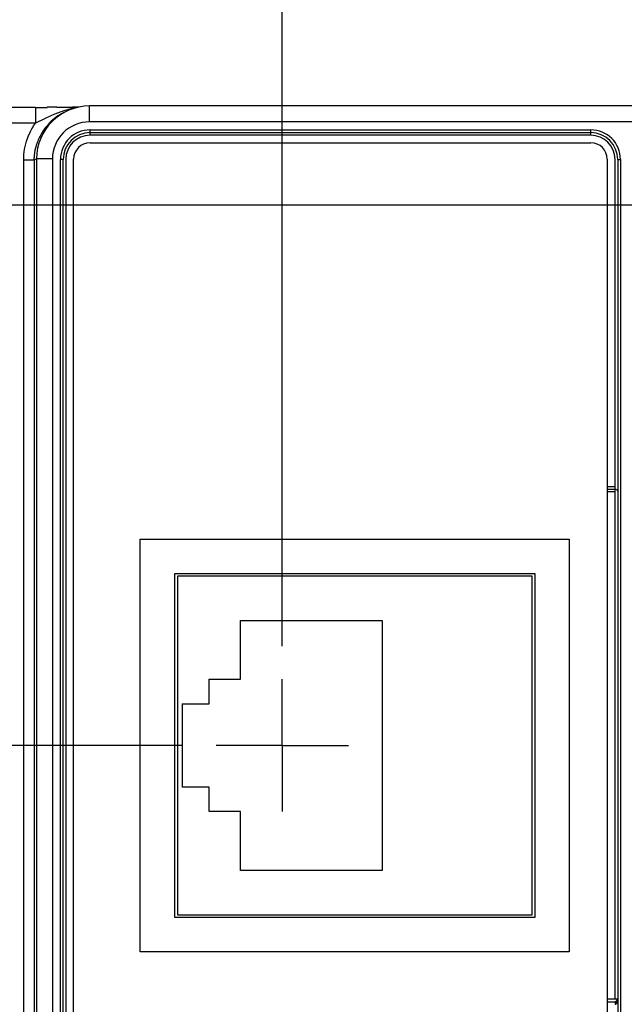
# Model space of a CAD drawing. Header units: inches. Extents: x 0 to 34, y 0 to 22.
# Tile 29 of 71: x 9 to 10.2, y 16.5 to 18.4. Entities that reach past the tile are written whole.
import ezdxf

# ---------------------------------------------------------------- set-up
doc = ezdxf.new("R2010")
doc.units = ezdxf.units.IN
doc.header["$LTSCALE"] = 1.87
doc.header["$MEASUREMENT"] = 0
doc.linetypes.add('CENTER', pattern=[0.6, 0.375, -0.075, 0.075, -0.075])
doc.layers.get('0').update_dxf_attribs({"linetype": 'CONTINUOUS'})
doc.layers.add('DEFAULT_1', color=7, linetype='CENTER')
doc.layers.add('DIMENSIONS', color=7, linetype='CONTINUOUS')
doc.styles.get("Standard").update_dxf_attribs({"font": 'txt', "width": 0.8})
doc.dimstyles.new('DIMSTYLE_1', dxfattribs={"dimtxt": 0.125, "dimasz": 0.18, "dimexe": 0.125, "dimexo": 0.0625, "dimgap": 0.09, "dimtad": 0, "dimtih": 1, "dimtoh": 1, "dimzin": 4, "dimdsep": 46, "dimtxsty": 'STANDARD', "dimblk": '_FILLED', "dimblk1": '_FILLED', "dimblk2": '_FILLED', "dimcen": 0.09, "dimadec": 0, "dimazin": 0, "dimtp": 0.01, "dimtm": 0.01, "dimtfac": 1, "dimtofl": 0, "dimtmove": 0, "dimatfit": 3, "dimldrblk": '_FILLED', "dimfxl": 1, "dimtolj": 1, "dimtzin": 4, "dimarcsym": 0})

# ---------------------------------------------------------------- blocks, each defined once
blk = doc.blocks.new('*D22')
at = {"layer": 'DIMENSIONS', "color": 2, "linetype": 'CONTINUOUS'}
blk.add_line((9.5063, 17.1932), (9.5063, 18.9183), dxfattribs=at)
at = {"layer": 'DIMENSIONS', "color": 2, "linetype": 'CONTINUOUS', "insert": (9.4438, 18.9808), "char_height": 0.125, "width": 1.125, "attachment_point": 1, "rotation": 90, "line_spacing_factor": 0.9}
blk.add_mtext('3.49{\\Ftxt.shx;\\W1.000000;\\H0.125000; }[88.7]', dxfattribs=at)
blk = doc.blocks.new('_FILLED')
at = {"color": 0, "linetype": 'BYBLOCK'}
blk.add_solid([(0, 0), (-1, 0.174), (-1, -0.174)], dxfattribs=at)
blk = doc.blocks.new('*D23')
at = {"layer": 'DIMENSIONS', "color": 2, "linetype": 'CONTINUOUS'}
blk.add_line((10.3763, 18.2142), (10.3763, 18.9183), dxfattribs=at)
at = {"layer": 'DIMENSIONS', "color": 2, "linetype": 'CONTINUOUS', "insert": (10.3138, 18.9808), "char_height": 0.125, "width": 1.225, "attachment_point": 1, "rotation": 90, "line_spacing_factor": 0.9}
blk.add_mtext('4.36{\\Ftxt.shx;\\W1.000000;\\H0.125000; }[110.8]', dxfattribs=at)
blk = doc.blocks.new('*D37')
at = {"layer": 'DIMENSIONS', "color": 2, "linetype": 'CONTINUOUS'}
blk.add_line((9.3187, 17.0056), (5.3248, 17.0056), dxfattribs=at)
at = {"layer": 'DIMENSIONS', "color": 2, "linetype": 'CONTINUOUS', "insert": (5.2623, 17.0681), "char_height": 0.125, "width": 0.925, "attachment_point": 3, "line_spacing_factor": 0.9}
blk.add_mtext('2.24{\\Ftxt.shx;\\W1.000000;\\H0.125000; }[57]', dxfattribs=at)
blk = doc.blocks.new('*D39')
at = {"layer": 'DIMENSIONS', "color": 2, "linetype": 'CONTINUOUS'}
blk.add_line((10.1887, 18.0266), (5.3248, 18.0266), dxfattribs=at)
at = {"layer": 'DIMENSIONS', "color": 2, "linetype": 'CONTINUOUS', "insert": (5.2623, 18.0891), "char_height": 0.125, "width": 1.125, "attachment_point": 3, "line_spacing_factor": 0.9}
blk.add_mtext('3.26{\\Ftxt.shx;\\W1.000000;\\H0.125000; }[82.9]', dxfattribs=at)

msp = doc.modelspace()

# ---------------------------------------------------------------- linework, layer by layer
at = {"color": 7, "linetype": 'CONTINUOUS'}
for p, q in [((9.04, 18.2116), (6.1234, 18.2116)), ((9.04, 18.2116), (9.04, 18.1816)), ((9.0805, 18.2117), (9.0621, 18.2117)), ((9.0931, 18.2015), (9.0974, 18.2036)), ((9.1212, 18.212), (9.11, 18.2119)), ((9.1421, 18.1842), (9.1421, 18.2142)), ((10.1817, 18.2142), (9.1421, 18.2142)), ((9.057, 18.1898), (9.04, 18.1816)), ((10.1817, 18.1842), (9.1421, 18.1842)), ((9.04, 18.1816), (6.1234, 18.1816)), ((9.1433, 18.159), (9.1433, 18.1692)), ((9.1433, 18.1692), (10.0889, 18.1692)), ((9.1433, 18.1642), (10.0889, 18.1642)), ((10.0889, 18.159), (10.0889, 18.1692)), ((10.0889, 18.159), (9.1433, 18.159)), ((9.1431, 18.1446), (10.0891, 18.1446)), ((9.0178, 14.8811), (9.0178, 18.112)), ((9.0378, 18.112), (9.0178, 18.112)), ((9.0421, 18.1142), (9.0378, 18.112)), ((9.0378, 18.112), (9.0378, 14.8811)), ((9.0421, 18.1142), (9.0421, 14.879)), ((9.0721, 18.1142), (9.0421, 18.1142)), ((9.0721, 18.1142), (9.0721, 14.879)), ((9.0871, 14.8802), (9.0871, 18.113)), ((9.0921, 18.113), (9.0871, 18.113)), ((9.0921, 14.8802), (9.0921, 18.113)), ((9.0973, 18.113), (9.0973, 14.8802)), ((9.1121, 14.8796), (9.1121, 18.1136)), ((10.1201, 18.1136), (10.1201, 14.8796)), ((10.1349, 17.4949), (10.1349, 18.113)), ((10.1401, 18.113), (10.1401, 14.8802)), ((10.1401, 18.113), (10.1451, 18.113)), ((10.1451, 18.113), (10.1451, 14.8802)), ((10.1201, 17.4949), (10.1349, 17.4949)), ((10.1348, 17.4899), (10.1349, 17.4949)), ((10.1201, 17.4899), (10.1348, 17.4899)), ((10.1347, 17.4847), (10.1201, 17.4847)), ((10.1347, 17.4897), (10.1348, 17.4899)), ((10.1347, 16.5265), (10.1347, 17.4897)), ((9.2381, 16.6156), (9.2381, 17.3956)), ((9.2381, 17.3956), (10.0481, 17.3956)), ((10.0481, 17.3956), (10.0481, 16.6156)), ((9.3031, 16.6807), (9.3031, 17.3307)), ((9.3031, 17.3307), (9.9831, 17.3307)), ((9.9831, 17.3307), (9.9831, 16.6807)), ((9.3081, 17.3258), (9.3081, 16.6856)), ((9.9781, 17.3258), (9.3081, 17.3258)), ((9.9781, 16.6856), (9.9781, 17.3258)), ((9.4273, 17.1307), (9.4273, 17.2419)), ((9.4273, 17.2419), (9.6951, 17.2419)), ((9.6951, 17.2419), (9.6951, 16.7695)), ((9.3683, 17.0844), (9.3683, 17.1307)), ((9.3683, 17.1307), (9.4273, 17.1307)), ((9.3171, 17.0844), (9.3171, 16.927)), ((9.3171, 17.0844), (9.3683, 17.0844)), ((9.3683, 16.927), (9.3171, 16.927)), ((9.3683, 16.8807), (9.3683, 16.927)), ((9.4273, 16.8807), (9.3683, 16.8807)), ((9.4273, 16.7695), (9.4273, 16.8807)), ((9.6951, 16.7695), (9.4273, 16.7695)), ((9.9831, 16.6807), (9.3031, 16.6807)), ((9.3081, 16.6856), (9.9781, 16.6856)), ((10.0481, 16.6156), (9.2381, 16.6156)), ((10.1201, 16.5265), (10.1397, 16.5265)), ((10.1201, 16.5213), (10.1348, 16.5213)), ((10.1347, 16.5215), (10.1348, 16.5213)), ((10.1348, 16.5213), (10.1349, 16.5163))]:
    msp.add_line(p, q, dxfattribs=at)
for centre, radius, start, end in [((9.0396, 27.7727), 9.5611, 270.00273, 270.13497), ((9.1421, 18.1141), 0.1001, 90.0188, 179.9734), ((9.1383, 18.1105), 0.1016, 116.4342, 125.7243), ((9.0255, 31.3193), 13.1077, 270.2407, 270.36964), ((9.1431, 18.0482), 0.1644, 103.3999, 108.0937), ((9.1394, 18.063), 0.1492, 100.75, 103.325), ((9.1354, 18.1145), 0.0965, 125.6772, 144.3248), ((9.1421, 18.1142), 0.07, 89.9974, 179.9954), ((9.1398, 18.1113), 0.102, 144.2985, 156.0523), ((9.1433, 18.113), 0.0561, 90, 180), ((9.1433, 18.113), 0.051, 90, 180), ((10.0889, 18.113), 0.0561, 0, 90), ((10.0889, 18.113), 0.051, 0, 90), ((9.1405, 18.1109), 0.1029, 156.0415, 161.8684), ((9.1433, 18.113), 0.046, 90, 180), ((10.0889, 18.113), 0.046, 0, 90), ((9.1431, 18.1136), 0.031, 90, 180), ((10.0891, 18.1136), 0.031, 0, 90), ((10.1347, 16.5265), 0.005, 270.0238, 359.9692)]:
    msp.add_arc(centre, radius, start, end, dxfattribs=at)
for points, knots in [([(9.092, 18.2045), (9.0909, 18.2041), (9.0865, 18.2026), (9.0821, 18.201), (9.0788, 18.1997)], [0, 0, 0, 0, 0.24954, 1, 1, 1, 1]), ([(9.0788, 18.1997), (9.0751, 18.1982), (9.0678, 18.195), (9.0606, 18.1916), (9.057, 18.1898)], [0, 0, 0, 0, 0.498557, 1, 1, 1, 1]), ([(9.0248, 18.1525), (9.0257, 18.1551), (9.0298, 18.1653), (9.0353, 18.1749), (9.04, 18.1816)], [0, 0, 0, 0, 0.250313, 1, 1, 1, 1]), ([(9.0178, 18.112), (9.0178, 18.1189), (9.019, 18.1327), (9.0225, 18.1461), (9.0248, 18.1525)], [0, 0, 0, 0, 0.499966, 1, 1, 1, 1]), ([(9.0378, 18.112), (9.0378, 18.1147), (9.0382, 18.1251), (9.0403, 18.1355), (9.0428, 18.1429)], [0, 0, 0, 0, 0.250299, 1, 1, 1, 1]), ([(10.1348, 17.4899), (10.1356, 17.4899), (10.1371, 17.4895), (10.1388, 17.4882), (10.1397, 17.4866), (10.1399, 17.4855), (10.1399, 17.485)], [0, 0, 0, 0, 0.314469, 0.581847, 0.801285, 1, 1, 1, 1]), ([(10.1399, 16.5262), (10.1399, 16.5256), (10.1397, 16.5246), (10.1388, 16.523), (10.1371, 16.5217), (10.1356, 16.5213), (10.1348, 16.5213)], [0, 0, 0, 0, 0.198739, 0.418154, 0.685502, 1, 1, 1, 1]), ([(10.1349, 16.5163), (10.1354, 16.5164), (10.1362, 16.5167), (10.1371, 16.5173), (10.1377, 16.518), (10.1384, 16.5191), (10.139, 16.5205), (10.1394, 16.5219), (10.1398, 16.5237), (10.1399, 16.5252), (10.1399, 16.5262)], [0, 0, 0, 0, 0.135038, 0.200267, 0.26414, 0.390229, 0.513298, 0.635641, 0.757526, 1, 1, 1, 1])]:
    msp.add_open_spline(points, degree=3, knots=knots, dxfattribs=at)
at = {"layer": 'DEFAULT_1', "color": 7, "linetype": 'CENTER'}
for q in [(9.5063, 17.1307), (9.3812, 17.0056), (9.5063, 16.8805), (9.6314, 17.0056)]:
    msp.add_line((9.5063, 17.0056), q, dxfattribs=at)

# ---------------------------------------------------------------- dimensions: what is measured, and where the dimension line sits
at = {"layer": 'DIMENSIONS', "color": 2, "linetype": 'CONTINUOUS'}
for feature_location, offset, dtype, origin, picture, middle in [((10.3763, 18.2142), (0, 0.7041), 1, (6.0123, 18.1517), '*D23', (10.3763, 19.5933)), ((9.5063, 17.1932), (0, 1.7251), 1, (6.0123, 17.1307), '*D22', (9.5063, 19.5433)), ((10.1887, 18.0266), (-4.8639, 0), 0, (10.2512, 14.7624), '*D39', (4.6998, 18.0266)), ((9.3187, 17.0056), (-3.9939, 0), 0, (9.3812, 14.7624), '*D37', (4.7998, 17.0056))]:
    dim = msp.add_ordinate_dim(feature_location=feature_location, offset=offset, dtype=dtype, origin=origin, dimstyle='DIMSTYLE_1', override={"dimtad": 1, "dimtih": 0, "dimtoh": 0}, dxfattribs=at)
    dim.commit()
    dim.dimension.update_dxf_attribs({"geometry": picture, "text_midpoint": middle})

doc.saveas('drawing.dxf')
